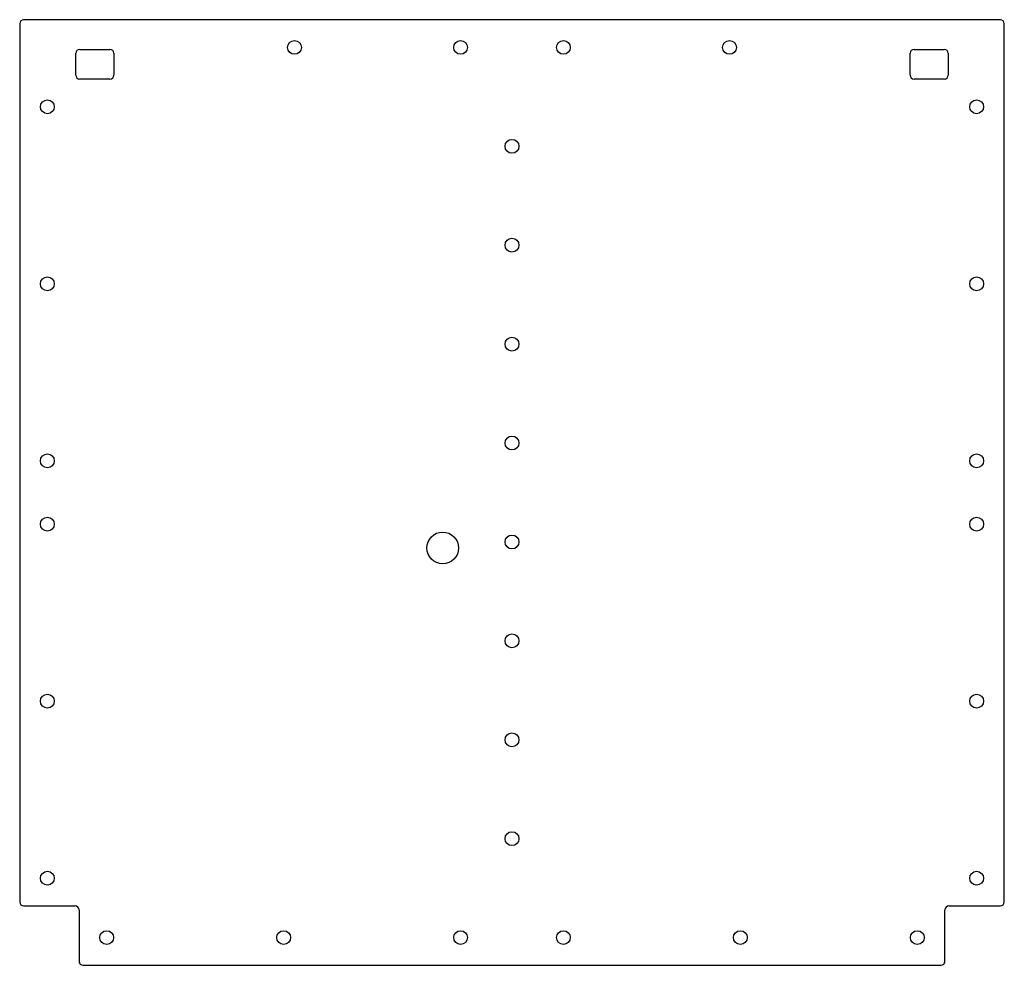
# Model space of a CAD drawing. Header units: millimetres. Extents: x -249 to 249, y -239 to 239.
import ezdxf

# ---------------------------------------------------------------- set-up
doc = ezdxf.new("R2010")
doc.units = ezdxf.units.MM
doc.layers.add('CUTOUTS', color=1, linetype='CONTINUOUS')
doc.layers.add('PERIMETER', color=5, linetype='CONTINUOUS')

msp = doc.modelspace()

# ---------------------------------------------------------------- linework, layer by layer
at = {"layer": 'CUTOUTS'}
for p, q in [((-220.65, 211), (-220.65, 222)), ((-218.65, 224), (-203.35, 224)), ((-201.35, 222), (-201.35, 211)), ((201.35, 211), (201.35, 222)), ((203.35, 224), (218.65, 224)), ((220.65, 222), (220.65, 211)), ((-203.35, 209), (-218.65, 209)), ((218.65, 209), (203.35, 209))]:
    msp.add_line(p, q, dxfattribs=at)
for centre, radius in [((-110, 225), 3.5), ((-26, 225), 3.5), ((26, 225), 3.5), ((110, 225), 3.5), ((-235, 195), 3.5), ((235, 195), 3.5), ((0, 175), 3.5), ((0, 125), 3.5), ((-235, 105.5), 3.5), ((235, 105.5), 3.5), ((0, 75), 3.5), ((0, 25), 3.5), ((-235, 16), 3.5), ((235, 16), 3.5), ((-235, -16), 3.5), ((235, -16), 3.5), ((-35, -28), 8), ((0, -25), 3.5), ((0, -75), 3.5), ((-235, -105.5), 3.5), ((235, -105.5), 3.5), ((0, -125), 3.5), ((0, -175), 3.5), ((-235, -195), 3.5), ((235, -195), 3.5), ((-205, -225), 3.5), ((-115.5, -225), 3.5), ((-26, -225), 3.5), ((26, -225), 3.5), ((115.5, -225), 3.5), ((205, -225), 3.5)]:
    msp.add_circle(centre, radius, dxfattribs=at)
for centre, start, end in [((-218.65, 222), 90, 180), ((-203.35, 222), 0, 90), ((203.35, 222), 90, 180), ((218.65, 222), 0, 90), ((-218.65, 211), 180, 270), ((-203.35, 211), -90, 0), ((203.35, 211), 180, 270), ((218.65, 211), -90, 0)]:
    msp.add_arc(centre, 2, start, end, dxfattribs=at)
at = {"layer": 'PERIMETER'}
for p, q in [((-249, 237), (-249, -207)), ((247, 239), (-247, 239)), ((249, -207), (249, 237)), ((-247, -209), (-221, -209)), ((221, -209), (247, -209)), ((-219, -211), (-219, -237)), ((219, -237), (219, -211)), ((-217, -239), (217, -239))]:
    msp.add_line(p, q, dxfattribs=at)
for centre, start, end in [((-247, 237), 90, 180), ((247, 237), 0, 90), ((-247, -207), 180, 270), ((-221, -211), 0, 90), ((221, -211), 90, 180), ((247, -207), -90, 0), ((-217, -237), 180, 270), ((217, -237), -90, 0)]:
    msp.add_arc(centre, 2, start, end, dxfattribs=at)

doc.saveas('drawing.dxf')
